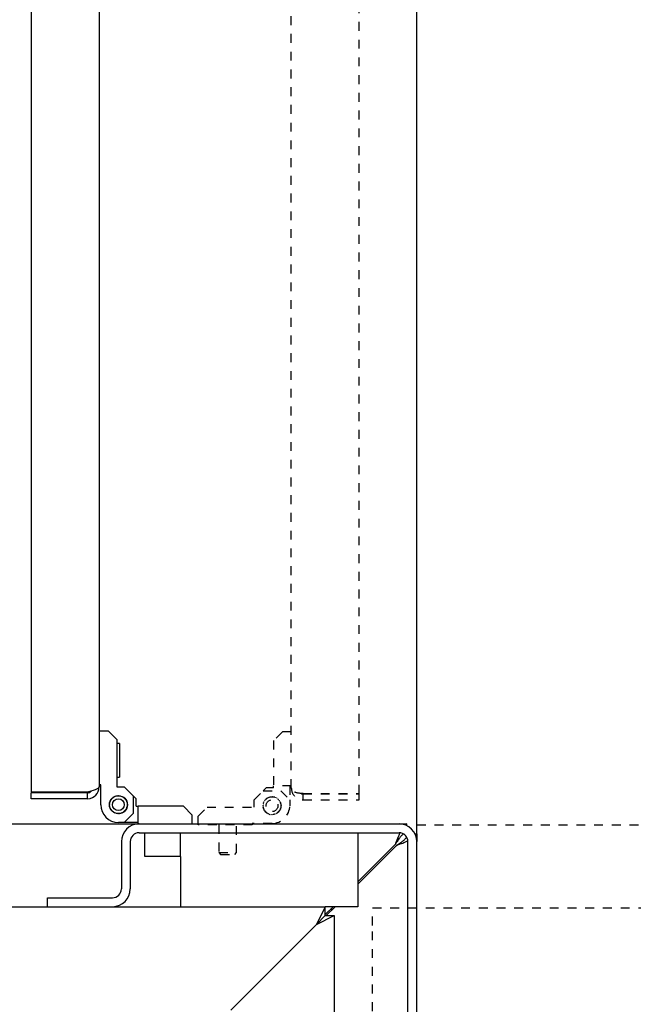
# Model space of a CAD drawing. Extents: x -72 to 51457, y 0 to 26838.
# Tile 153 of 203: x 10700 to 10908, y 9492 to 9825. Entities that reach past the tile are written whole.
import ezdxf
from ezdxf.enums import TextEntityAlignment as Align

# ---------------------------------------------------------------- set-up
doc = ezdxf.new("R2010")
doc.units = 0
doc.header["$LTSCALE"] = 12
for name, pattern in [('DOTTED_THIN', [0.5, 0.25, -0.25]), ('LDM', [0]), ('LEA', [0]), ('LFUN', [0]), ('SOLID_THIN', [0])]:
    doc.linetypes.add(name, pattern=pattern)
doc.layers.get('0').update_dxf_attribs({"linetype": 'CONTINUOUS'})
doc.layers.add('4', color=7, linetype='CONTINUOUS')
doc.styles.get("Standard").update_dxf_attribs({"font": 'medtext', "width": 0.75})
doc.styles.add('TDM', font='TXT', dxfattribs={"width": 0.675})
doc.dimstyles.new('MEDDIM1642', dxfattribs={"dimscale": 20, "dimtxt": 6, "dimasz": 3.5, "dimexe": 2.5, "dimexo": 2.5, "dimgap": 1.665, "dimtad": 1, "dimdec": 4, "dimrnd": 1, "dimzin": 12, "dimdsep": 46, "dimtxsty": 'Standard', "dimblk": 'MEDFUNV_7', "dimcen": 30, "dimclrd": 7, "dimclre": 7, "dimclrt": 7, "dimadec": 0, "dimazin": 0, "dimtfac": 0.7, "dimtdec": 4, "dimtmove": 0, "dimatfit": 3, "dimldrblk": 'MEDFUNV_7', "dimfxl": 0, "dimtolj": 1, "dimtzin": 0, "dimarcsym": 0})
doc.dimstyles.new('MEDDIM8157', dxfattribs={"dimscale": 20, "dimtxt": 6, "dimasz": 3.5, "dimexe": 2.5, "dimexo": 2.5, "dimgap": 1.665, "dimtad": 1, "dimdec": 4, "dimrnd": 1, "dimzin": 12, "dimdsep": 46, "dimtxsty": 'Standard', "dimblk": 'MEDFUNV_7', "dimcen": 30, "dimclrd": 7, "dimclre": 7, "dimclrt": 7, "dimadec": 0, "dimazin": 0, "dimtfac": 0.7, "dimtdec": 4, "dimtmove": 0, "dimatfit": 3, "dimldrblk": 'MEDFUNV_7', "dimfxl": 0, "dimtolj": 1, "dimtzin": 0, "dimarcsym": 0})

# ---------------------------------------------------------------- blocks, each defined once
blk = doc.blocks.new('MEDFUNV_6')
at = {"color": 0, "linetype": 'LFUN', "lineweight": -2}
for points in [[(1, 0.1333), (0, 0), (1, -0.1333), (1, 0.1333)], [(1, 0.1111), (0.1667, 0), (1, -0.1111)], [(1, 0.0889), (0.3333, 0), (1, -0.0889)], [(1, 0.0667), (0.5, 0), (1, -0.0667)], [(1, 0.0444), (0.6667, 0), (1, -0.0444)], [(1, 0.0222), (0.8333, 0), (1, -0.0222)]]:
    blk.add_lwpolyline(points, dxfattribs=at)
blk = doc.blocks.new('MEDFUNV_7')
at = {"color": 0, "linetype": 'LFUN', "lineweight": -2}
for points in [[(-1, 0.1333), (0, 0), (-1, -0.1333), (-1, 0.1333)], [(-1, 0.1111), (-0.1667, 0), (-1, -0.1111)], [(-1, 0.0889), (-0.3333, 0), (-1, -0.0889)], [(-1, 0.0667), (-0.5, 0), (-1, -0.0667)], [(-1, 0.0444), (-0.6667, 0), (-1, -0.0444)], [(-1, 0.0222), (-0.8333, 0), (-1, -0.0222)]]:
    blk.add_lwpolyline(points, dxfattribs=at)
blk = doc.blocks.new('MEDCLUMP_DIM_1643_')
at = {"layer": '4', "color": 7, "linetype": 'LEA', "lineweight": 25}
for p, q in [((5834.76, 9566.68), (5834.76, 10860.26)), ((10834.76, 9478.68), (10834.76, 10860.26))]:
    blk.add_line(p, q, dxfattribs=at)
at = {"layer": '4', "color": 7, "linetype": 'LDM', "lineweight": 25}
blk.add_line((5834.76, 10810.26), (10834.76, 10810.26), dxfattribs=at)
at = {"layer": '4', "color": 7, "linetype": 'LDM', "lineweight": 25, "xscale": 70, "yscale": 70, "zscale": 70}
for name, p in [('MEDFUNV_6', (5834.76, 10810.26)), ('MEDFUNV_7', (10834.76, 10810.26))]:
    blk.add_blockref(name, p, dxfattribs=at)
at = {"layer": '4', "color": 7, "lineweight": 25, "style": 'TDM', "width": 0.781579}
blk.add_text('5000', height=120, dxfattribs=at).set_placement((8186.26, 10810.26), align=Align.BOTTOM_LEFT)
blk = doc.blocks.new('*D70')
at = {"lineweight": 0}
blk.add_blockref('MEDCLUMP_DIM_1643_', (0, 0), dxfattribs=at)
blk = doc.blocks.new('AC_Drauf')
at = {"color": 7, "linetype": 'DOTTED_THIN', "lineweight": 25}
for p, q in [((10792.26, 9564.84), (10792.26, 10023.84)), ((10815.26, 9562.91), (10815.26, 10025.77)), ((10789.26, 9583.84), (10786.26, 9580.84)), ((10786.26, 9580.84), (10786.26, 9565.54)), ((10792.26, 9583.84), (10789.26, 9583.84)), ((10783.76, 9564.84), (10782.76, 9563.84)), ((10786.26, 9564.84), (10783.76, 9564.84)), ((10792.26, 9565.54), (10786.26, 9565.54)), ((10786.26, 9564.84), (10786.26, 9565.54)), ((10791.76, 9565.54), (10791.76, 9560.84)), ((10779.76, 9560.84), (10782.76, 9563.84)), ((10779.76, 9558.34), (10779.76, 9560.84)), ((10782.76, 9563.84), (10788.76, 9563.84)), ((10783.37, 9560.66), (10783.36, 9560.73)), ((10783.47, 9560.86), (10783.54, 9560.86)), ((10783.54, 9560.86), (10783.54, 9560.93)), ((10783.66, 9561.05), (10783.73, 9561.05)), ((10783.73, 9561.05), (10783.73, 9561.12)), ((10783.86, 9561.23), (10783.93, 9561.22)), ((10783.93, 9561.22), (10783.94, 9561.29)), ((10784.07, 9561.38), (10784.14, 9561.37)), ((10784.14, 9561.37), (10784.16, 9561.44)), ((10784.3, 9561.52), (10784.37, 9561.5)), ((10784.37, 9561.5), (10784.39, 9561.57)), ((10784.54, 9561.64), (10784.6, 9561.61)), ((10784.6, 9561.61), (10784.63, 9561.68)), ((10784.79, 9561.73), (10784.85, 9561.7)), ((10784.85, 9561.7), (10784.88, 9561.76)), ((10785.04, 9561.81), (10785.1, 9561.77)), ((10785.1, 9561.77), (10785.14, 9561.83)), ((10785.3, 9561.86), (10785.36, 9561.82)), ((10785.36, 9561.82), (10785.4, 9561.87)), ((10785.57, 9561.89), (10785.62, 9561.84)), ((10785.62, 9561.84), (10785.67, 9561.89)), ((10785.89, 9561.84), (10785.85, 9561.89)), ((10785.89, 9561.84), (10785.95, 9561.89)), ((10786.15, 9561.82), (10786.11, 9561.87)), ((10786.15, 9561.82), (10786.21, 9561.86)), ((10786.41, 9561.77), (10786.37, 9561.83)), ((10786.41, 9561.77), (10786.47, 9561.81)), ((10786.66, 9561.7), (10786.63, 9561.76)), ((10786.66, 9561.7), (10786.73, 9561.73)), ((10786.91, 9561.61), (10786.88, 9561.68)), ((10786.91, 9561.61), (10786.98, 9561.64)), ((10787.15, 9561.5), (10787.13, 9561.57)), ((10787.15, 9561.5), (10787.21, 9561.52)), ((10787.37, 9561.37), (10787.36, 9561.44)), ((10787.37, 9561.37), (10787.44, 9561.38)), ((10787.59, 9561.22), (10787.58, 9561.29)), ((10787.59, 9561.22), (10787.66, 9561.23)), ((10787.79, 9561.05), (10787.79, 9561.12)), ((10787.79, 9561.05), (10787.86, 9561.05)), ((10787.97, 9560.86), (10787.98, 9560.93)), ((10787.97, 9560.86), (10788.04, 9560.86)), ((10788.14, 9560.66), (10788.15, 9560.73)), ((10788.76, 9563.84), (10791.76, 9560.84)), ((10791.76, 9560.84), (10791.76, 9558.84)), ((10796.26, 9562.91), (10815.26, 9562.91)), ((10796.26, 9560.84), (10796.26, 9562.84)), ((10796.26, 9562.84), (10815.26, 9562.84)), ((10796.26, 9560.84), (10815.26, 9560.84)), ((10815.26, 9560.84), (10815.26, 9562.84)), ((10760.76, 9555.34), (10763.76, 9558.34)), ((10763.76, 9558.34), (10779.76, 9558.34)), ((10782.76, 9558.97), (10782.71, 9559.02)), ((10782.71, 9558.92), (10782.76, 9558.97)), ((10782.71, 9558.76), (10782.76, 9558.72)), ((10782.76, 9558.72), (10782.71, 9558.66)), ((10782.73, 9559.19), (10782.78, 9559.23)), ((10782.73, 9558.5), (10782.78, 9558.46)), ((10782.78, 9559.23), (10782.74, 9559.28)), ((10782.78, 9558.46), (10782.74, 9558.4)), ((10782.77, 9559.45), (10782.83, 9559.49)), ((10782.77, 9558.24), (10782.83, 9558.2)), ((10782.83, 9559.49), (10782.79, 9559.55)), ((10782.83, 9558.2), (10782.79, 9558.14)), ((10782.83, 9559.71), (10782.89, 9559.74)), ((10782.83, 9557.98), (10782.89, 9557.94)), ((10782.89, 9559.74), (10782.86, 9559.8)), ((10782.89, 9557.94), (10782.86, 9557.88)), ((10782.92, 9559.96), (10782.98, 9559.98)), ((10782.92, 9557.73), (10782.98, 9557.7)), ((10782.98, 9559.98), (10782.96, 9560.05)), ((10782.98, 9557.7), (10782.96, 9557.63)), ((10783.03, 9560.2), (10783.09, 9560.22)), ((10783.03, 9557.48), (10783.09, 9557.46)), ((10783.09, 9560.22), (10783.07, 9560.29)), ((10783.09, 9557.46), (10783.07, 9557.39)), ((10783.16, 9560.43), (10783.22, 9560.45)), ((10783.22, 9560.45), (10783.21, 9560.52)), ((10783.3, 9560.65), (10783.37, 9560.66)), ((10788.14, 9560.66), (10788.21, 9560.65)), ((10788.29, 9560.45), (10788.31, 9560.52)), ((10788.29, 9560.45), (10788.36, 9560.43)), ((10788.42, 9560.22), (10788.44, 9560.29)), ((10788.42, 9560.22), (10788.49, 9560.2)), ((10788.49, 9557.48), (10788.42, 9557.46)), ((10788.42, 9557.46), (10788.44, 9557.39)), ((10788.53, 9559.98), (10788.56, 9560.05)), ((10788.53, 9559.98), (10788.6, 9559.96)), ((10788.6, 9557.73), (10788.53, 9557.7)), ((10788.53, 9557.7), (10788.56, 9557.63)), ((10788.62, 9559.74), (10788.65, 9559.8)), ((10788.62, 9559.74), (10788.68, 9559.71)), ((10788.68, 9557.98), (10788.62, 9557.94)), ((10788.62, 9557.94), (10788.65, 9557.88)), ((10788.69, 9559.49), (10788.73, 9559.55)), ((10788.69, 9559.49), (10788.75, 9559.45)), ((10788.75, 9558.24), (10788.69, 9558.2)), ((10788.69, 9558.2), (10788.73, 9558.14)), ((10788.73, 9559.23), (10788.78, 9559.28)), ((10788.73, 9559.23), (10788.79, 9559.19)), ((10788.79, 9558.5), (10788.73, 9558.46)), ((10788.73, 9558.46), (10788.78, 9558.4)), ((10788.75, 9558.97), (10788.8, 9559.02)), ((10788.81, 9558.92), (10788.75, 9558.97)), ((10788.81, 9558.76), (10788.75, 9558.72)), ((10788.75, 9558.72), (10788.8, 9558.66)), ((10760.76, 9552.34), (10760.76, 9555.34)), ((10783.16, 9557.25), (10783.22, 9557.23)), ((10783.22, 9557.23), (10783.21, 9557.17)), ((10783.3, 9557.03), (10783.37, 9557.02)), ((10783.37, 9557.02), (10783.36, 9556.95)), ((10783.47, 9556.82), (10783.54, 9556.82)), ((10783.54, 9556.82), (10783.54, 9556.75)), ((10783.66, 9556.63), (10783.73, 9556.63)), ((10783.73, 9556.63), (10783.73, 9556.56)), ((10783.86, 9556.46), (10783.93, 9556.46)), ((10783.93, 9556.46), (10783.94, 9556.4)), ((10784.07, 9556.3), (10784.14, 9556.31)), ((10784.14, 9556.31), (10784.16, 9556.25)), ((10784.3, 9556.16), (10784.37, 9556.18)), ((10784.37, 9556.18), (10784.39, 9556.12)), ((10784.54, 9556.05), (10784.6, 9556.07)), ((10784.6, 9556.07), (10784.63, 9556.01)), ((10784.79, 9555.95), (10784.85, 9555.98)), ((10784.85, 9555.98), (10784.88, 9555.92)), ((10785.04, 9555.88), (10785.1, 9555.91)), ((10785.1, 9555.91), (10785.14, 9555.85)), ((10785.3, 9555.83), (10785.36, 9555.87)), ((10785.36, 9555.87), (10785.4, 9555.81)), ((10785.57, 9555.8), (10785.62, 9555.84)), ((10785.67, 9555.79), (10785.62, 9555.84)), ((10785.89, 9555.84), (10785.85, 9555.79)), ((10785.95, 9555.8), (10785.89, 9555.84)), ((10786.15, 9555.87), (10786.11, 9555.81)), ((10786.21, 9555.83), (10786.15, 9555.87)), ((10786.41, 9555.91), (10786.37, 9555.85)), ((10786.47, 9555.88), (10786.41, 9555.91)), ((10786.66, 9555.98), (10786.63, 9555.92)), ((10786.73, 9555.95), (10786.66, 9555.98)), ((10786.91, 9556.07), (10786.88, 9556.01)), ((10786.98, 9556.05), (10786.91, 9556.07)), ((10787.15, 9556.18), (10787.13, 9556.12)), ((10787.21, 9556.16), (10787.15, 9556.18)), ((10787.37, 9556.31), (10787.36, 9556.25)), ((10787.44, 9556.3), (10787.37, 9556.31)), ((10787.59, 9556.46), (10787.58, 9556.4)), ((10787.66, 9556.46), (10787.59, 9556.46)), ((10787.79, 9556.63), (10787.79, 9556.56)), ((10787.86, 9556.63), (10787.79, 9556.63)), ((10787.97, 9556.82), (10787.98, 9556.75)), ((10788.04, 9556.82), (10787.97, 9556.82)), ((10788.21, 9557.03), (10788.14, 9557.02)), ((10788.14, 9557.02), (10788.15, 9556.95)), ((10788.36, 9557.25), (10788.29, 9557.23)), ((10788.29, 9557.23), (10788.31, 9557.17)), ((10779.06, 9552.34), (10760.76, 9552.34)), ((10767.76, 9552.34), (10767.76, 9542.96)), ((10773.76, 9542.96), (10773.76, 9552.34)), ((10785.76, 9552.84), (10779.06, 9552.84)), ((10779.06, 9552.84), (10779.06, 9552.34)), ((10834.76, 9552.34), (11218.26, 9552.34)), ((10834.76, 9545.44), (10834.76, 9552.34)), ((10834.76, 9524.34), (10834.76, 9545.44)), ((10767.76, 9542.96), (10768.37, 9542.34)), ((10767.76, 9542.96), (10773.76, 9542.96)), ((10768.37, 9542.34), (10773.14, 9542.34)), ((10773.14, 9542.34), (10773.76, 9542.96)), ((10819.76, 9524.34), (11709.76, 9524.34)), ((10819.76, 9518.34), (10819.76, 9524.34)), ((10819.76, 9489.34), (10819.76, 9518.34))]:
    blk.add_line(p, q, dxfattribs=at)
for radius in [3.05, 3, 2]:
    blk.add_circle((10785.76, 9558.84), radius, dxfattribs=at)
blk.add_arc((10785.76, 9558.84), 6, 270, 0, dxfattribs=at)
for points, knots in [([(10796.26, 9562.91), (10794.72, 9563.02), (10794.01, 9563.16), (10793.34, 9563.5), (10793.03, 9563.65), (10792.76, 9563.85), (10792.59, 9564.05), (10792.4, 9564.26), (10792.33, 9564.43), (10792.26, 9564.84)], [0, 0, 0, 0, 1, 1, 1, 2, 2, 2, 3, 3, 3, 3]), ([(10792.26, 9564.84), (10792.43, 9563.35), (10792.7, 9562.73), (10793.47, 9561.97), (10794.22, 9561.25), (10794.97, 9560.94), (10796.26, 9560.84)], [0, 0, 0, 0, 1, 1, 1, 2, 2, 2, 2]), ([(10795.58, 9562.98), (10795.71, 9562.92), (10795.77, 9562.9), (10795.87, 9562.88), (10795.96, 9562.86), (10796.05, 9562.85), (10796.26, 9562.84)], [0, 0, 0, 0, 1, 1, 1, 2, 2, 2, 2])]:
    blk.add_open_spline(points, degree=3, knots=knots, dxfattribs=at)
blk = doc.blocks.new('MEDCLUMP_DIM_8158_')
at = {"layer": '4', "color": 7, "linetype": 'LEA', "lineweight": 25}
for p, q in [((5834.76, 10690.47), (5834.76, 11104.98)), ((11834.76, 9566.34), (11834.76, 11104.98))]:
    blk.add_line(p, q, dxfattribs=at)
at = {"layer": '4', "color": 7, "linetype": 'LDM', "lineweight": 25}
blk.add_line((5834.76, 11054.98), (11834.76, 11054.98), dxfattribs=at)
at = {"layer": '4', "color": 7, "linetype": 'LDM', "lineweight": 25, "xscale": 70, "yscale": 70, "zscale": 70}
for name, p in [('MEDFUNV_6', (5834.76, 11054.98)), ('MEDFUNV_7', (11834.76, 11054.98))]:
    blk.add_blockref(name, p, dxfattribs=at)
at = {"layer": '4', "color": 7, "lineweight": 25, "style": 'TDM'}
for s, width, p in [('( Option Aquaclean)', 0.748515, (8267.25, 11054.98)), ('6000', 0.781579, (7890.26, 11054.98))]:
    blk.add_text(s, height=120, dxfattribs=dict(at, width=width)).set_placement(p, align=Align.BOTTOM_LEFT)
blk = doc.blocks.new('*D16')
at = {"lineweight": 0}
blk.add_blockref('MEDCLUMP_DIM_8158_', (0, 0), dxfattribs=at)
blk = doc.blocks.new('Vela_Drauf')
at = {"color": 7, "linetype": 'SOLID_THIN', "lineweight": 25}
for p, q in [((10661.06, 9552.68), (10740.76, 9552.68)), ((10740.76, 9552.68), (10828.76, 9552.68)), ((10828.76, 9552.68), (10831.4, 9552.68)), ((10831.4, 9552.68), (10830.68, 9552.33)), ((10831.4, 9552.07), (10831.4, 9552.68)), ((10740.76, 9549.68), (10828.76, 9549.68)), ((10742.76, 9541.68), (10742.76, 9549.68)), ((10754.76, 9541.68), (10754.76, 9549.68)), ((10814.76, 9549.68), (10814.76, 9524.68)), ((10834.14, 9549.33), (10834.76, 9549.33)), ((10834.76, 9549.33), (10834.76, 9546.68)), ((10734.76, 9546.68), (10734.76, 9530.68)), ((10737.76, 9546.68), (10737.76, 9530.68)), ((10827.5, 9545.78), (10814.76, 9533.04)), ((10814.76, 9532.33), (10827.86, 9545.43)), ((10831.76, 9358.68), (10831.76, 9546.68)), ((10834.76, 9358.68), (10834.76, 9546.68)), ((10754.76, 9541.68), (10742.76, 9541.68)), ((10754.76, 9541.68), (10754.76, 9524.68)), ((10709.76, 9527.68), (10731.76, 9527.68)), ((10709.76, 9524.68), (10709.76, 9527.68)), ((9819.76, 9524.68), (10709.76, 9524.68)), ((10709.76, 9524.68), (10731.76, 9524.68)), ((10731.76, 9524.68), (10803.76, 9524.68)), ((10803.76, 9524.68), (10800.76, 9518.68)), ((10803.76, 9521.68), (10803.76, 9524.68)), ((10806.4, 9524.68), (10803.76, 9522.04)), ((10814.76, 9524.68), (10803.76, 9524.68)), ((10804.11, 9521.68), (10807.11, 9524.68)), ((10803.76, 9521.68), (10800.76, 9518.68)), ((10800.76, 9518.68), (10806.76, 9521.68)), ((10800.76, 9518.68), (10803.76, 9521.68)), ((10803.76, 9521.68), (10806.76, 9521.68)), ((10806.11, 9523.68), (10805.4, 9523.68)), ((10806.76, 9521.68), (10806.76, 9349.68)), ((10771.76, 9489.68), (10800.76, 9518.68))]:
    blk.add_line(p, q, dxfattribs=at)
blk.add_lwpolyline([(10827.91, 9546.91, -0.000623), (10827.5, 9545.78)], format="xyb", dxfattribs=at)
for centre, radius, start, end in [((10740.76, 9546.68), 6, 90, 180), ((10828.76, 9546.68), 6, 0, 90), ((10740.76, 9546.68), 3, 90, 180), ((10828.76, 9546.68), 3, 0, 90), ((10731.76, 9530.68), 6, 270, 0), ((10731.76, 9530.68), 3, 270, 0)]:
    blk.add_arc(centre, radius, start, end, dxfattribs=at)
for points in [[(10830.26, 9549.21), (10830.13, 9549.12), (10829.9, 9548.96), (10829.63, 9548.72), (10829.38, 9548.47), (10829.13, 9548.18), (10828.86, 9547.82), (10828.52, 9547.35), (10828.1, 9546.71), (10827.73, 9546.13), (10827.5, 9545.78)], [(10827.86, 9545.43), (10828.19, 9545.64), (10828.74, 9545.99), (10829.34, 9546.39), (10829.79, 9546.7), (10830.13, 9546.97), (10830.43, 9547.21), (10830.69, 9547.47), (10830.97, 9547.76), (10831.19, 9548.01), (10831.31, 9548.16)], [(10829, 9549.64), (10828.89, 9549.41), (10828.73, 9549.05), (10828.52, 9548.56), (10828.29, 9547.95), (10828.06, 9547.33), (10827.91, 9546.91)], [(10834.37, 9548.61), (10834.46, 9548.7), (10834.59, 9548.84), (10834.69, 9548.98), (10834.74, 9549.11), (10834.75, 9549.24), (10834.76, 9549.33)], [(10827.86, 9545.43), (10828.42, 9545.63), (10829.22, 9545.92), (10830.01, 9546.21), (10830.7, 9546.49), (10831.31, 9546.75), (10831.71, 9546.92)]]:
    blk.add_open_spline(points, degree=3, dxfattribs=at)
blk = doc.blocks.new('Türen_Drauf')
at = {"color": 7, "linetype": 'SOLID_THIN', "lineweight": 25}
for p, q in [((10704.26, 10026.01), (10704.26, 9563.36)), ((10727.26, 10024.18), (10727.26, 9565.18)), ((10727.26, 9584.18), (10730.26, 9584.18)), ((10730.26, 9584.18), (10733.26, 9581.18)), ((10733.26, 9581.18), (10733.26, 9565.18)), ((10734.08, 9579.85), (10733.26, 9579.85)), ((10734.08, 9579.85), (10734.08, 9574.18)), ((10734.08, 9574.18), (10734.08, 9568.51)), ((10733.26, 9568.51), (10734.08, 9568.51)), ((10727.76, 9565.88), (10727.26, 9565.88)), ((10727.76, 9559.18), (10727.76, 9565.88)), ((10733.26, 9565.18), (10735.76, 9565.18)), ((10735.76, 9565.18), (10738.76, 9562.18)), ((10723.26, 9563.36), (10704.26, 9563.36)), ((10723.26, 9563.18), (10704.26, 9563.18)), ((10704.26, 9561.18), (10704.26, 9563.18)), ((10723.26, 9561.18), (10704.26, 9561.18)), ((10723.26, 9561.18), (10723.26, 9563.18)), ((10731.22, 9560.79), (10731.16, 9560.78)), ((10731.21, 9560.86), (10731.22, 9560.79)), ((10731.37, 9561.01), (10731.3, 9561)), ((10731.36, 9561.07), (10731.37, 9561.01)), ((10731.54, 9561.21), (10731.47, 9561.2)), ((10731.54, 9561.28), (10731.54, 9561.21)), ((10731.73, 9561.39), (10731.66, 9561.39)), ((10731.73, 9561.46), (10731.73, 9561.39)), ((10731.93, 9561.56), (10731.86, 9561.57)), ((10731.94, 9561.63), (10731.93, 9561.56)), ((10732.14, 9561.71), (10732.07, 9561.73)), ((10732.16, 9561.78), (10732.14, 9561.71)), ((10732.37, 9561.84), (10732.3, 9561.86)), ((10732.39, 9561.91), (10732.37, 9561.84)), ((10732.6, 9561.95), (10732.54, 9561.98)), ((10732.63, 9562.02), (10732.6, 9561.95)), ((10732.85, 9562.04), (10732.79, 9562.08)), ((10732.88, 9562.11), (10732.85, 9562.04)), ((10733.1, 9562.11), (10733.04, 9562.15)), ((10733.14, 9562.17), (10733.1, 9562.11)), ((10733.36, 9562.16), (10733.3, 9562.2)), ((10733.4, 9562.21), (10733.36, 9562.16)), ((10733.62, 9562.18), (10733.57, 9562.23)), ((10733.67, 9562.23), (10733.62, 9562.18)), ((10733.85, 9562.23), (10733.89, 9562.18)), ((10733.89, 9562.18), (10733.95, 9562.23)), ((10734.11, 9562.21), (10734.15, 9562.16)), ((10734.15, 9562.16), (10734.21, 9562.2)), ((10734.37, 9562.17), (10734.41, 9562.11)), ((10734.41, 9562.11), (10734.47, 9562.15)), ((10734.63, 9562.11), (10734.66, 9562.04)), ((10734.66, 9562.04), (10734.73, 9562.08)), ((10734.88, 9562.02), (10734.91, 9561.95)), ((10734.91, 9561.95), (10734.98, 9561.98)), ((10735.13, 9561.91), (10735.15, 9561.84)), ((10735.15, 9561.84), (10735.21, 9561.86)), ((10735.36, 9561.78), (10735.37, 9561.71)), ((10735.37, 9561.71), (10735.44, 9561.73)), ((10735.58, 9561.63), (10735.59, 9561.56)), ((10735.59, 9561.56), (10735.66, 9561.57)), ((10735.79, 9561.46), (10735.79, 9561.39)), ((10735.79, 9561.39), (10735.86, 9561.39)), ((10735.98, 9561.28), (10735.97, 9561.21)), ((10735.97, 9561.21), (10736.04, 9561.2)), ((10736.15, 9561.07), (10736.14, 9561.01)), ((10736.14, 9561.01), (10736.21, 9561)), ((10736.31, 9560.86), (10736.29, 9560.79)), ((10736.29, 9560.79), (10736.36, 9560.78)), ((10738.76, 9562.18), (10738.76, 9556.18)), ((10739.76, 9561.18), (10738.76, 9562.18)), ((10739.76, 9558.68), (10739.76, 9561.18)), ((10730.71, 9559.36), (10730.76, 9559.31)), ((10730.76, 9559.31), (10730.71, 9559.26)), ((10730.76, 9559.06), (10730.71, 9559.11)), ((10730.71, 9559.01), (10730.76, 9559.06)), ((10730.78, 9559.57), (10730.73, 9559.53)), ((10730.78, 9558.8), (10730.73, 9558.84)), ((10730.74, 9559.63), (10730.78, 9559.57)), ((10730.74, 9558.74), (10730.78, 9558.8)), ((10730.83, 9559.83), (10730.77, 9559.79)), ((10730.83, 9558.54), (10730.77, 9558.58)), ((10730.79, 9559.89), (10730.83, 9559.83)), ((10730.79, 9558.48), (10730.83, 9558.54)), ((10730.89, 9560.08), (10730.83, 9560.05)), ((10730.89, 9558.29), (10730.83, 9558.32)), ((10730.86, 9560.14), (10730.89, 9560.08)), ((10730.86, 9558.22), (10730.89, 9558.29)), ((10730.98, 9560.33), (10730.92, 9560.3)), ((10730.98, 9558.04), (10730.92, 9558.07)), ((10730.96, 9560.39), (10730.98, 9560.33)), ((10730.96, 9557.98), (10730.98, 9558.04)), ((10731.09, 9560.56), (10731.03, 9560.54)), ((10731.09, 9557.8), (10731.03, 9557.82)), ((10731.07, 9560.63), (10731.09, 9560.56)), ((10731.07, 9557.74), (10731.09, 9557.8)), ((10731.22, 9557.58), (10731.16, 9557.59)), ((10731.21, 9557.51), (10731.22, 9557.58)), ((10736.29, 9557.58), (10736.36, 9557.59)), ((10736.31, 9557.51), (10736.29, 9557.58)), ((10736.44, 9560.63), (10736.42, 9560.56)), ((10736.42, 9560.56), (10736.49, 9560.54)), ((10736.42, 9557.8), (10736.49, 9557.82)), ((10736.44, 9557.74), (10736.42, 9557.8)), ((10736.56, 9560.39), (10736.53, 9560.33)), ((10736.53, 9560.33), (10736.6, 9560.3)), ((10736.53, 9558.04), (10736.6, 9558.07)), ((10736.56, 9557.98), (10736.53, 9558.04)), ((10736.65, 9560.14), (10736.62, 9560.08)), ((10736.62, 9560.08), (10736.68, 9560.05)), ((10736.62, 9558.29), (10736.68, 9558.32)), ((10736.65, 9558.22), (10736.62, 9558.29)), ((10736.73, 9559.89), (10736.69, 9559.83)), ((10736.69, 9559.83), (10736.75, 9559.79)), ((10736.69, 9558.54), (10736.75, 9558.58)), ((10736.73, 9558.48), (10736.69, 9558.54)), ((10736.78, 9559.63), (10736.73, 9559.57)), ((10736.73, 9559.57), (10736.79, 9559.53)), ((10736.73, 9558.8), (10736.79, 9558.84)), ((10736.78, 9558.74), (10736.73, 9558.8)), ((10736.8, 9559.36), (10736.75, 9559.31)), ((10736.75, 9559.31), (10736.81, 9559.26)), ((10736.75, 9559.06), (10736.81, 9559.11)), ((10736.8, 9559.01), (10736.75, 9559.06)), ((10739.76, 9558.68), (10740.46, 9558.68)), ((10755.76, 9558.68), (10740.46, 9558.68)), ((10740.46, 9552.68), (10740.46, 9558.68)), ((10758.76, 9555.68), (10755.76, 9558.68)), ((10731.37, 9557.36), (10731.3, 9557.37)), ((10731.36, 9557.29), (10731.37, 9557.36)), ((10731.54, 9557.16), (10731.47, 9557.16)), ((10731.54, 9557.09), (10731.54, 9557.16)), ((10731.73, 9556.98), (10731.66, 9556.97)), ((10731.73, 9556.9), (10731.73, 9556.98)), ((10731.93, 9556.81), (10731.86, 9556.8)), ((10731.94, 9556.74), (10731.93, 9556.81)), ((10732.14, 9556.66), (10732.07, 9556.64)), ((10732.16, 9556.59), (10732.14, 9556.66)), ((10732.37, 9556.52), (10732.3, 9556.5)), ((10732.39, 9556.46), (10732.37, 9556.52)), ((10732.6, 9556.41), (10732.54, 9556.39)), ((10732.63, 9556.35), (10732.6, 9556.41)), ((10732.85, 9556.32), (10732.79, 9556.29)), ((10732.88, 9556.26), (10732.85, 9556.32)), ((10733.1, 9556.26), (10733.04, 9556.22)), ((10733.14, 9556.2), (10733.1, 9556.26)), ((10733.36, 9556.21), (10733.3, 9556.17)), ((10733.4, 9556.15), (10733.36, 9556.21)), ((10733.62, 9556.19), (10733.57, 9556.14)), ((10733.67, 9556.13), (10733.62, 9556.19)), ((10733.85, 9556.13), (10733.89, 9556.19)), ((10733.89, 9556.19), (10733.95, 9556.14)), ((10734.11, 9556.15), (10734.15, 9556.21)), ((10734.15, 9556.21), (10734.21, 9556.17)), ((10734.37, 9556.2), (10734.41, 9556.26)), ((10734.41, 9556.26), (10734.47, 9556.22)), ((10734.63, 9556.26), (10734.66, 9556.32)), ((10734.66, 9556.32), (10734.73, 9556.29)), ((10734.88, 9556.35), (10734.91, 9556.41)), ((10734.91, 9556.41), (10734.98, 9556.39)), ((10735.13, 9556.46), (10735.15, 9556.52)), ((10735.15, 9556.52), (10735.21, 9556.5)), ((10735.36, 9556.59), (10735.37, 9556.66)), ((10735.37, 9556.66), (10735.44, 9556.64)), ((10735.58, 9556.74), (10735.59, 9556.81)), ((10735.59, 9556.81), (10735.66, 9556.8)), ((10738.76, 9556.18), (10735.76, 9553.18)), ((10735.79, 9556.98), (10735.86, 9556.97)), ((10735.79, 9556.9), (10735.79, 9556.98)), ((10735.98, 9557.09), (10735.97, 9557.16)), ((10735.97, 9557.16), (10736.04, 9557.16)), ((10736.14, 9557.36), (10736.21, 9557.37)), ((10736.15, 9557.29), (10736.14, 9557.36)), ((10758.76, 9552.68), (10758.76, 9555.68)), ((10735.76, 9553.18), (10733.76, 9553.18)), ((10740.46, 9553.18), (10735.76, 9553.18)), ((10740.76, 9552.68), (10740.46, 9552.68))]:
    blk.add_line(p, q, dxfattribs=at)
for radius in [3.05, 3, 2]:
    blk.add_circle((10733.76, 9559.18), radius, dxfattribs=at)
blk.add_arc((10733.76, 9559.18), 6, 180, 270, dxfattribs=at)
for points in [[(10727.26, 9565.18), (10727.13, 9564.81), (10726.95, 9564.65), (10726.34, 9564.38), (10725.72, 9564.1), (10725.03, 9563.88), (10723.26, 9563.36)], [(10723.26, 9561.18), (10724.7, 9561.33), (10725.38, 9561.62), (10726.14, 9562.41), (10726.86, 9563.17), (10727.2, 9563.99), (10727.26, 9565.18)]]:
    blk.add_open_spline(points, degree=3, knots=[0, 0, 0, 0, 1, 1, 1, 2, 2, 2, 2], dxfattribs=at)
blk.add_open_spline([(10723.26, 9563.18), (10723.47, 9563.21), (10723.77, 9563.25), (10724.05, 9563.34), (10724.3, 9563.48), (10724.52, 9563.66), (10724.66, 9563.78)], degree=3, dxfattribs=at)

msp = doc.modelspace()

# ---------------------------------------------------------------- block references
at = {"lineweight": 0}
for name in ['Türen_Drauf', 'AC_Drauf', 'Vela_Drauf']:
    msp.add_blockref(name, (0, 0), dxfattribs=at)

# ---------------------------------------------------------------- dimensions: what is measured, and where the dimension line sits
at = {"layer": '4', "color": 7, "linetype": 'LDM', "lineweight": 25}
dim = msp.add_linear_dim(base=(5834.76, 11054.98), p1=(11834.76, 9546.34), p2=(5834.76, 10670.47), text='<> ( Option Aquaclean)', dimstyle='MEDDIM8157', override={"dimscale": 20, "dimdec": 0, "dimblk": 'MEDFUNV_7', "dimclrd": 7, "dimclre": 7, "dimclrt": 7, "dimtzin": 8}, dxfattribs=at)
dim.commit()
dim.dimension.update_dxf_attribs({"geometry": '*D16', "text_midpoint": (8038.76, 11154.98)})
dim = msp.add_linear_dim(base=(5834.76, 10810.26), p1=(10834.76, 9458.68), p2=(5834.76, 9546.68), dimstyle='MEDDIM1642', override={"dimscale": 20, "dimdec": 0, "dimblk": 'MEDFUNV_7', "dimclrd": 7, "dimclre": 7, "dimclrt": 7, "dimtzin": 8}, dxfattribs=at)
dim.commit()
dim.dimension.update_dxf_attribs({"geometry": '*D70', "text_midpoint": (8334.76, 10910.26)})

doc.saveas('drawing.dxf')
